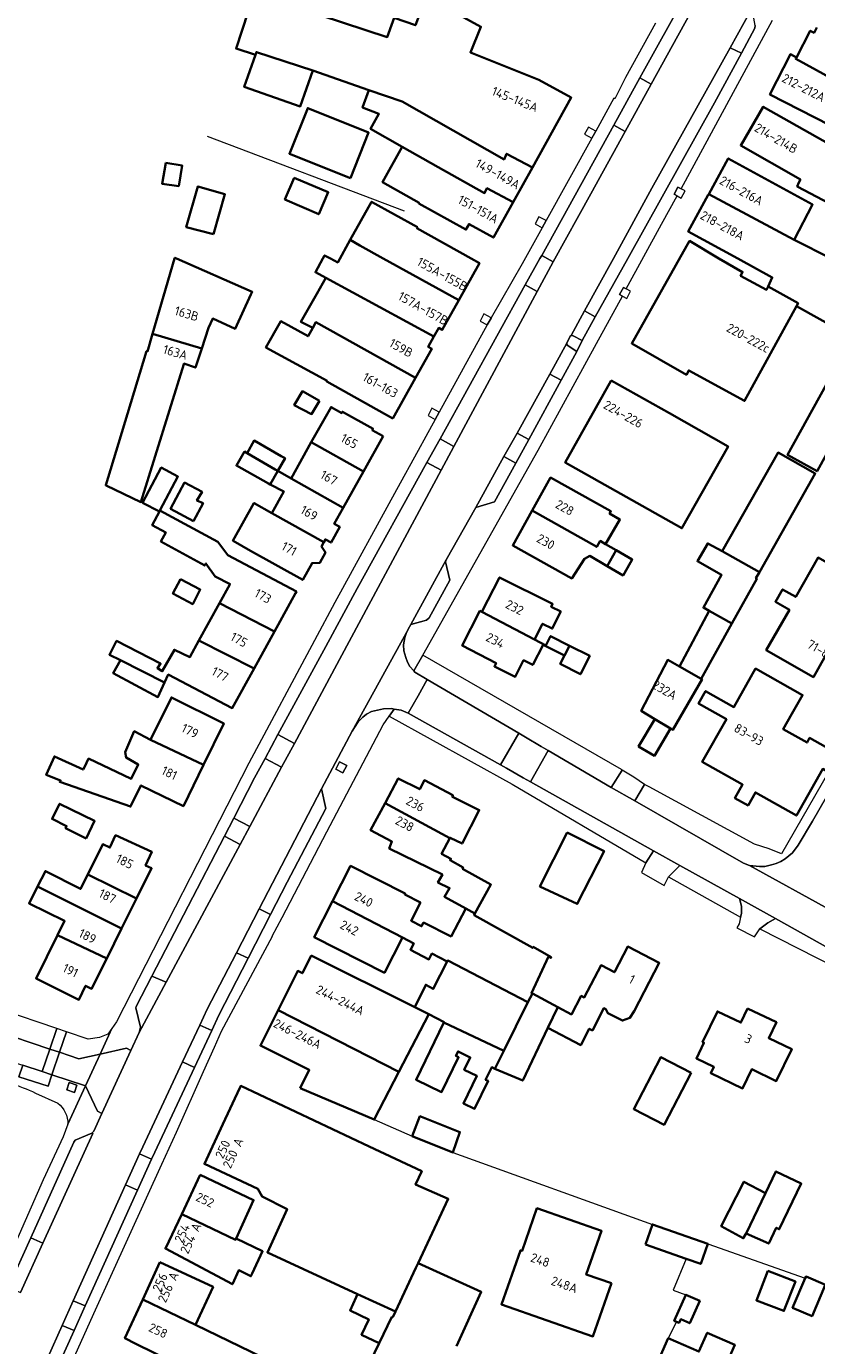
# Model space of a CAD drawing. Extents: x 152761 to 155748, y 459947 to 462743.
# Tile 114 of 256: x 154356 to 154472, y 461339 to 461534. Entities that reach past the tile are written whole.
import ezdxf
from ezdxf.enums import TextEntityAlignment as Align

# ---------------------------------------------------------------- set-up
doc = ezdxf.new("R2010")
doc.units = 0
doc.header["$LTSCALE"] = 0.75
for name, color, linetype, lineweight in [('B-RO-GR-BEPLANTING_CULTUUR_BODEMBEDEKKER-GV', 251, 'CONTINUOUS', 18), ('B-RO-GR-GROENVOORZIENING-GV', 251, 'CONTINUOUS', 18), ('B-RO-IE-TERREINAFSCHEIDING_KUNSTMATIG_HEKWERK-G', 251, 'IE-TERREINAFSCHEIDING-KUNSTMATIG', 18), ('B-RO-OG-BEBOUWING-GV', 6, 'CONTINUOUS', 35), ('B-RO-OG-BEBOUWING-T18', 1, 'CONTINUOUS', 18), ('B-RO-OG-TERREIN_CULTUURSCHEIDING-GV', 251, 'CONTINUOUS', 18), ('B-RO-VH-VERHARDING_ASFALT-GV', 251, 'CONTINUOUS', 18), ('B-RO-VH-VERHARDING_BETONSTRAATSTEEN-GV', 251, 'CONTINUOUS', 18), ('B-RO-VH-VERHARDING_HALFVERHARDING_GRIND-GV', 251, 'CONTINUOUS', 18), ('B-RO-VH-VERHARDING_STRAATBAKSTEEN-GV', 251, 'CONTINUOUS', 18), ('B-RO-VH-VERHARDING_TEGEL-GV', 251, 'CONTINUOUS', 18)]:
    doc.layers.add(name, color=color, linetype=linetype, lineweight=lineweight)
doc.styles.add('NLCS-ISO-M200-T18', font='NLCS-ISO.ttf', dxfattribs={"height": 0.36})
doc.linetypes.add('IE-TERREINAFSCHEIDING-KUNSTMATIG', pattern='A,4,[82,NLCS.SHX,S=0.75,R=90,X=0,Y=0],4,-2', length=10)

msp = doc.modelspace()

# ---------------------------------------------------------------- linework, layer by layer
at = {"layer": 'B-RO-GR-BEPLANTING_CULTUUR_BODEMBEDEKKER-GV', "flags": 128}
for points in [[(154414.792, 461437.785), (154428.352, 461429.816), (154429.306, 461429.255), (154431.65, 461427.878), (154432.672, 461427.277), (154441.994, 461421.804), (154443.612, 461424.385), (154443.503, 461424.448), (154414.144, 461441.384), (154412.825, 461439.027), (154412.971, 461438.855)], [(154474.077, 461424.085), (154467.132, 461412.001), (154465.316, 461412.755), (154463.18, 461413.403), (154447.575, 461421.883), (154446.898, 461422.251), (154445.464, 461419.815), (154461.536, 461410.599), (154462.401, 461410.262), (154463.92, 461410.134), (154464.676, 461410.145), (154465.651, 461410.356), (154466.357, 461410.576), (154467.035, 461410.868), (154467.706, 461411.261), (154468.762, 461412.123), (154469.592, 461413.272), (154471.717, 461416.817), (154476.787, 461425.657), (154476.669, 461425.739), (154475.48, 461426.569)], [(154452.125, 461410.278), (154450.455, 461408.574), (154461.109, 461402.622), (154461.241, 461403.172), (154461.216, 461404.269), (154460.925, 461405.377)], [(154480.7, 461392.377), (154480.786, 461393.113), (154480.495, 461394.76), (154476.552, 461396.674), (154466.238, 461402.418), (154465.116, 461401.804), (154463.962, 461400.928)]]:
    msp.add_lwpolyline(points, close=True, dxfattribs=at)
at = {"layer": 'B-RO-GR-GROENVOORZIENING-GV', "flags": 128}
for points in [[(154439.108, 461517.781), (154439.69, 461518.831), (154438.613, 461519.411), (154438.044, 461518.354)], [(154451.725, 461509.26), (154452.325, 461508.937), (154452.894, 461509.993), (154452.298, 461510.314), (154451.838, 461510.562), (154451.268, 461509.506)], [(154431.779, 461504.553), (154432.361, 461505.603), (154431.29, 461506.18), (154430.721, 461505.124)], [(154443.635, 461494.452), (154444.288, 461494.102), (154444.854, 461495.16), (154444.211, 461495.505), (154443.797, 461495.727), (154443.23, 461494.669)], [(154424.252, 461491.238), (154423.182, 461491.814), (154422.613, 461490.758), (154423.672, 461490.187), (154424.229, 461491.197)], [(154436.058, 461488.633), (154435.898, 461488.496), (154435.446, 461487.503), (154435.453, 461487.205), (154436.915, 461486.256), (154437.677, 461487.88), (154436.355, 461488.577)], [(154416.557, 461477.275), (154415.482, 461477.854), (154414.912, 461476.798), (154415.978, 461476.224)], [(154402.889, 461425.04), (154401.821, 461425.587), (154401.274, 461424.518), (154402.343, 461423.972)], [(154361.542, 461377.097), (154362.686, 461376.728), (154363.035, 461377.811), (154361.89, 461378.179)]]:
    msp.add_lwpolyline(points, close=True, dxfattribs=at)
at = {"layer": 'B-RO-IE-TERREINAFSCHEIDING_KUNSTMATIG_HEKWERK-G', "flags": 128}
for points in [[(154411.427, 461506.991), (154382.334, 461518.031)], [(154406.958, 461372.704), (154412.543, 461370.24), (154418.594, 461367.856), (154448.083, 461357.229)], [(154448.083, 461357.229), (154456.257, 461354.368)], [(154456.257, 461354.368), (154470.666, 461349.26)], [(154453.056, 461352.125), (154451.141, 461347.52), (154453.016, 461346.816)], [(154451.631, 461342.84), (154450.407, 461340.414)]]:
    msp.add_lwpolyline(points, dxfattribs=at)
at = {"layer": 'B-RO-OG-BEBOUWING-GV', "flags": 128}
for points in [[(154389.403, 461530.096), (154389.549, 461530.516), (154397.873, 461527.777), (154406.183, 461524.882), (154411.066, 461523.201), (154426.149, 461514.648), (154426.511, 461515.479), (154430.33, 461513.444), (154436.07, 461523.783), (154431.306, 461526.429), (154427.851, 461527.806), (154421.179, 461530.466), (154422.73, 461534.267), (154419.663, 461535.928), (154419.136, 461536.213), (154419.028, 461535.862), (154414.272, 461537.647), (154413.761, 461536.32), (154413.055, 461534.485), (154409.92, 461535.593), (154409.716, 461535.036), (154408.876, 461532.739), (154389.238, 461539.233), (154386.552, 461531.03)], [(154397.873, 461527.777), (154389.549, 461530.516), (154389.403, 461530.096), (154387.756, 461525.374), (154396.029, 461522.489)], [(154485.897, 461520.233), (154485.965, 461520.365), (154485.289, 461520.831), (154481.912, 461522.564), (154469.254, 461529.505), (154469.371, 461529.733), (154468.472, 461530.193), (154465.429, 461524.259), (154483.27, 461515.11)], [(154427.475, 461508.302), (154430.33, 461513.444), (154426.511, 461515.479), (154426.149, 461514.648), (154411.066, 461523.201), (154406.183, 461524.882), (154405.241, 461522.313), (154407.646, 461521.366), (154406.43, 461519.15), (154411.078, 461516.528), (154416.398, 461513.49), (154423.262, 461509.662), (154423.623, 461510.375)], [(154479.862, 461505.193), (154483.162, 461503.428), (154489.171, 461500.23), (154489.037, 461503.771), (154488.896, 461503.82), (154488.65, 461507.868), (154488.546, 461509.59), (154488.511, 461510.306), (154484.936, 461512.224), (154484.316, 461511.184), (154464.438, 461522.422), (154461.123, 461516.701), (154469.937, 461511.666), (154469.729, 461511.22), (154469.466, 461510.655)], [(154403.43, 461511.884), (154406.129, 461518.619), (154397.127, 461522.225), (154394.428, 461515.492)], [(154427.475, 461508.302), (154423.623, 461510.375), (154423.262, 461509.662), (154416.398, 461513.49), (154411.078, 461516.528), (154408.185, 461511.258), (154413.579, 461508.228), (154413.534, 461508.144), (154420.515, 461504.27), (154420.967, 461505.084), (154424.576, 461503.08)], [(154456.389, 461509.513), (154469.037, 461502.772), (154471.74, 461507.965), (154459.273, 461514.801)], [(154376.168, 461514.153), (154375.614, 461511.059), (154378.06, 461510.693), (154378.574, 461513.747)], [(154383.188, 461503.614), (154384.892, 461509.506), (154380.905, 461510.655), (154379.188, 461504.642)], [(154395.119, 461511.92), (154393.767, 461508.731), (154398.766, 461506.541), (154400.172, 461509.784)], [(154465.166, 461495.884), (154469.603, 461493.393), (154469.357, 461492.943), (154475.82, 461489.366), (154478.326, 461494.224), (154478.251, 461494.264), (154479.831, 461497.213), (154476.486, 461499), (154474.511, 461500), (154469.037, 461502.772), (154456.389, 461509.513), (154456.323, 461509.393), (154453.372, 461503.984), (154460.675, 461500), (154465.792, 461497.21)], [(154419.456, 461493.834), (154422.513, 461499.314), (154421.284, 461500), (154413.267, 461504.474), (154413.346, 461504.615), (154406.572, 461508.39), (154403.423, 461502.744), (154404.815, 461501.908), (154408.283, 461500)], [(154415.784, 461488.463), (154416.493, 461489.734), (154417.008, 461489.446), (154419.456, 461493.834), (154408.283, 461500), (154404.815, 461501.908), (154403.423, 461502.744), (154401.574, 461499.43), (154400.492, 461500), (154399.634, 461500.452), (154399.387, 461500), (154398.275, 461497.962), (154399.808, 461497.13)], [(154469.357, 461492.943), (154469.603, 461493.393), (154465.166, 461495.884), (154464.922, 461495.367), (154461.094, 461497.459), (154461.391, 461498.003), (154457.896, 461500), (154453.557, 461502.61), (154445.006, 461487.444), (154453.094, 461482.823), (154453.439, 461483.454), (154461.702, 461478.938)], [(154381.477, 461486.7), (154382.486, 461489.741), (154383.108, 461491.119), (154386.386, 461489.585), (154388.739, 461494.66), (154388.924, 461495.059), (154377.729, 461500), (154377.496, 461500.103), (154377.464, 461500), (154374.206, 461488.857)], [(154397.873, 461489.742), (154398.345, 461490.588), (154413.064, 461482.377), (154415.449, 461486.652), (154414.934, 461486.94), (154415.784, 461488.463), (154399.808, 461497.13), (154398.482, 461494.794), (154396.118, 461490.629)], [(154409.702, 461476.351), (154413.064, 461482.377), (154398.345, 461490.588), (154397.873, 461489.742), (154397.185, 461488.5), (154393.145, 461490.721), (154390.944, 461486.856), (154399.986, 461481.898), (154399.932, 461481.801)], [(154369.165, 461472.636), (154367.293, 461466.474), (154367.333, 461466.455), (154372.482, 461463.986), (154378.803, 461484.361), (154378.837, 461484.471), (154380.539, 461483.877), (154381.477, 461486.7), (154374.206, 461488.857), (154373.447, 461486.26), (154373.318, 461486.305)], [(154477.618, 461488.371), (154468.043, 461470.961), (154472.416, 461468.556), (154481.99, 461485.966)], [(154441.984, 461481.974), (154435.165, 461469.862), (154452.441, 461460.123), (154459.264, 461472.231), (154450.605, 461477.113)], [(154398.892, 461478.939), (154396.371, 461480.372), (154395.131, 461478.33), (154397.705, 461476.993)], [(154408.279, 461473.735), (154406.674, 461474.633), (154406.781, 461474.824), (154402.269, 461477.349), (154402.162, 461477.158), (154400.576, 461478.045), (154397.656, 461472.828), (154405.366, 461468.528)], [(154388.188, 461471.232), (154392.301, 461468.827), (154392.719, 461468.59), (154393.792, 461470.475), (154393.219, 461470.801), (154389.203, 461473.088)], [(154397.656, 461472.828), (154394.668, 461467.488), (154402.352, 461463.142), (154405.366, 461468.528)], [(154391.595, 461466.616), (154392.719, 461468.59), (154392.301, 461468.827), (154388.188, 461471.232), (154387.789, 461471.45), (154386.593, 461469.379), (154391.337, 461466.753)], [(154458.399, 461456.73), (154463.886, 461453.624), (154472.139, 461468.204), (154466.653, 461471.311)], [(154375.297, 461462.737), (154377.946, 461467.763), (154375.487, 461469.088), (154372.702, 461463.899), (154375.216, 461462.602)], [(154402.352, 461463.142), (154394.668, 461467.488), (154392.719, 461468.59), (154391.595, 461466.616), (154393.59, 461465.561), (154391.807, 461462.375), (154399.519, 461458.079), (154399.741, 461458.475), (154400.574, 461458.008), (154401.875, 461460.333), (154401.041, 461460.8)], [(154380.268, 461461.184), (154381.674, 461463.819), (154380.755, 461464.251), (154381.512, 461465.494), (154378.945, 461466.873), (154376.863, 461463.009)], [(154441.153, 461457.792), (154443.268, 461461.43), (154441.75, 461462.313), (154441.937, 461462.647), (154433.021, 461467.621), (154430.291, 461462.728), (154439.85, 461457.355), (154440.369, 461458.248)], [(154399.519, 461458.079), (154391.807, 461462.375), (154389.219, 461463.823), (154389.187, 461463.842), (154386.07, 461458.273), (154386.102, 461458.254), (154388.69, 461456.806), (154396.394, 461452.494), (154397.785, 461454.98), (154398.923, 461455.034), (154399.76, 461456.53), (154399.166, 461457.449)], [(154384.108, 461449.067), (154392.214, 461444.871), (154395.33, 461450.544), (154395.466, 461450.791), (154385.35, 461456.167), (154383.837, 461458.141), (154375.297, 461462.737), (154375.216, 461462.602), (154374.134, 461460.602), (154376.161, 461459.52), (154375.431, 461458.169), (154381.917, 461454.6), (154382.079, 461454.925), (154383.457, 461452.978), (154385.653, 461451.88), (154385.621, 461451.821)], [(154442.729, 461456.875), (154441.153, 461457.792), (154440.369, 461458.248), (154439.85, 461457.355), (154430.291, 461462.728), (154427.422, 461457.586), (154436.162, 461452.71), (154438.034, 461455.623), (154438.817, 461456.023), (154441.369, 461454.538)], [(154441.369, 461454.538), (154443.733, 461453.163), (154444.383, 461454.28), (154445.093, 461455.501), (154442.729, 461456.875)], [(154463.886, 461453.624), (154458.399, 461456.73), (154456.25, 461457.895), (154454.709, 461455.247), (154458.304, 461453.219), (154455.6, 461448.409), (154456.465, 461447.922), (154459.828, 461446.055), (154463.496, 461452.66), (154463.378, 461452.727)], [(154481.925, 461437.919), (154481.986, 461438.024), (154483.356, 461440.42), (154482.535, 461440.889), (154486.543, 461447.899), (154480.464, 461451.375), (154482.837, 461455.526), (154481.024, 461456.562), (154478.602, 461452.326), (154472.559, 461455.781), (154469.246, 461449.986), (154467.31, 461451.093), (154466.257, 461449.251), (154468.318, 461448.073), (154464.903, 461442.099), (154471.876, 461438.113), (154473.525, 461440.996), (154474.682, 461443.02), (154477.924, 461441.166), (154477.51, 461440.443)], [(154378.311, 461452.589), (154377.201, 461450.465), (154380.145, 461448.927), (154381.255, 461451.05)], [(154422.874, 461447.759), (154430.662, 461443.656), (154431.845, 461446.007), (154433.258, 461445.295), (154434.526, 461447.813), (154433.113, 461448.524), (154433.322, 461448.94), (154425.486, 461452.868)], [(154392.214, 461444.871), (154384.108, 461449.067), (154381.063, 461443.523), (154389.202, 461439.388)], [(154435.825, 461442.767), (154433.022, 461444.187), (154432.32, 461442.816), (154430.662, 461443.656), (154422.874, 461447.759), (154422.591, 461447.908), (154419.961, 461442.774), (154424.969, 461440.194), (154424.727, 461439.71), (154427.81, 461438.166), (154429.041, 461440.601), (154430.387, 461439.918), (154431.917, 461442.908), (154435.084, 461441.304)], [(154456.465, 461447.922), (154452.085, 461439.686), (154455.294, 461437.888), (154459.828, 461446.055)], [(154381.063, 461443.523), (154379.715, 461441.069), (154377.436, 461442.155), (154375.627, 461438.986), (154374.908, 461439.465), (154375.38, 461440.125), (154368.887, 461443.462), (154367.823, 461441.433), (154369.455, 461440.619), (154375.978, 461437.322), (154376.518, 461438.496), (154385.987, 461433.534), (154389.202, 461439.388)], [(154435.084, 461441.304), (154434.451, 461440.066), (154437.44, 461438.553), (154438.82, 461441.25), (154435.825, 461442.767)], [(154369.455, 461440.619), (154368.395, 461438.703), (154374.992, 461435.175), (154375.978, 461437.322)], [(154455.294, 461437.888), (154452.085, 461439.686), (154450.328, 461440.67), (154446.427, 461433.112), (154448.42, 461431.924), (154450.757, 461430.531), (154451.097, 461430.328), (154455.406, 461437.825)], [(154475.566, 461426.721), (154471.307, 461429.126), (154470.916, 461428.435), (154467.405, 461430.418), (154468.694, 461432.701), (154470.251, 461435.458), (154463.319, 461439.372), (154460.115, 461433.697), (154455.934, 461436.058), (154454.886, 461434.202), (154458.998, 461431.88), (154455.446, 461425.589), (154461.388, 461422.234), (154460.263, 461420.24), (154462.199, 461419.147), (154463.29, 461421.079), (154469.345, 461417.66), (154473.239, 461424.558), (154474.077, 461424.085), (154475.48, 461426.569), (154475.561, 461426.713)], [(154373.903, 461428.861), (154381.723, 461425.132), (154384.718, 461431.268), (154376.985, 461435.11)], [(154448.42, 461431.924), (154446.017, 461427.879), (154448.357, 461426.491), (154450.757, 461430.531)], [(154381.723, 461425.132), (154373.903, 461428.861), (154371.499, 461430.112), (154370.148, 461427.02), (154370.289, 461426.228), (154372.098, 461425.202), (154371.06, 461423.098), (154364.735, 461426.073), (154364.13, 461424.822), (154363.932, 461424.443), (154359.689, 461426.39), (154358.499, 461423.661), (154360.608, 461422.861), (154360.498, 461422.632), (154370.959, 461418.989), (154372.482, 461422.111), (154378.755, 461419.05)], [(154408.56, 461419.482), (154418.137, 461414.332), (154418.162, 461414.379), (154419.942, 461413.52), (154422.483, 461418.465), (154418.511, 461420.412), (154418.592, 461420.655), (154414.376, 461422.872), (154413.694, 461421.553), (154410.519, 461423.144)], [(154364.375, 461414.285), (154365.639, 461416.856), (154360.45, 461419.407), (154359.343, 461417.156), (154361.504, 461416.094), (154361.347, 461415.774)], [(154418.137, 461414.332), (154408.56, 461419.482), (154406.427, 461415.494), (154409.575, 461413.82), (154409.17, 461412.801), (154417.031, 461408.953), (154416.372, 461407.751), (154418.101, 461406.94), (154417.344, 461405.643), (154420.479, 461403.912), (154421.844, 461403.16), (154424.21, 461407.452), (154420.021, 461409.804), (154420.102, 461409.994), (154418.173, 461411.046), (154418.288, 461411.274), (154416.903, 461411.998)], [(154435.468, 461415.167), (154431.436, 461407.181), (154436.975, 461404.606), (154440.918, 461412.415)], [(154364.641, 461408.964), (154371.83, 461405.382), (154374.059, 461409.857), (154373.182, 461410.294), (154374.084, 461412.312), (154368.74, 461414.751), (154367.905, 461412.923), (154366.87, 461413.438)], [(154371.83, 461405.382), (154364.641, 461408.964), (154363.57, 461406.813), (154358.38, 461409.459), (154357.202, 461407.149), (154369.628, 461400.96)], [(154417.762, 461396.091), (154417.824, 461396.211), (154429.68, 461390.077), (154430.346, 461391.33), (154430.194, 461391.411), (154432.723, 461396.819), (154433.067, 461396.607), (154433.12, 461396.711), (154430.459, 461398.234), (154430.386, 461398.091), (154421.722, 461402.939), (154421.844, 461403.16), (154420.479, 461403.912), (154418.316, 461399.778), (154414.263, 461401.832), (154413.965, 461401.292), (154412.411, 461402.097), (154413.797, 461404.79), (154411.471, 461405.987), (154411.538, 461406.119), (154403.459, 461410.221), (154400.802, 461404.988), (154411.135, 461399.616), (154412.811, 461398.757), (154412.297, 461397.811), (154415.054, 461396.378), (154415.486, 461397.243)], [(154360.16, 461399.966), (154367.426, 461396.54), (154369.628, 461400.96), (154357.202, 461407.149), (154355.942, 461404.678), (154361.21, 461402.073)], [(154411.135, 461399.616), (154400.802, 461404.988), (154398.102, 461399.672), (154408.458, 461394.413)], [(154367.426, 461396.54), (154360.16, 461399.966), (154356.982, 461393.584), (154363.325, 461390.426), (154364.297, 461392.487), (154365.196, 461392.063)], [(154434.098, 461389.335), (154432.629, 461386.257), (154437.492, 461383.737), (154438.738, 461386.142), (154439.209, 461385.895), (154440.916, 461389.199), (154441.19, 461389.055), (154441.466, 461388.436), (154443.627, 461387.342), (154444.743, 461387.742), (154445.375, 461388.74), (154449.082, 461395.865), (154444.419, 461398.293), (154442.448, 461394.504), (154440.479, 461395.529), (154437.999, 461390.763), (154437.562, 461391.003), (154436.113, 461388.264)], [(154397.66, 461396.97), (154396.344, 461394.341), (154395.657, 461394.685), (154392.759, 461388.9), (154410.603, 461379.755), (154415.01, 461388.281), (154412.943, 461389.316)], [(154429.68, 461390.077), (154417.824, 461396.211), (154417.762, 461396.091), (154415.675, 461392.026), (154414.567, 461392.648), (154412.943, 461389.316), (154415.01, 461388.281), (154417.289, 461387.139), (154417.261, 461387.08), (154426.11, 461382.894)], [(154432.629, 461386.257), (154434.098, 461389.335), (154430.346, 461391.33), (154429.68, 461390.077), (154426.11, 461382.894), (154424.792, 461380.24), (154428.913, 461378.472)], [(154396.015, 461377.382), (154406.958, 461372.704), (154410.603, 461379.755), (154392.759, 461388.9), (154390.132, 461383.655), (154397.348, 461380.044)], [(154462.141, 461389.134), (154461.14, 461387.05), (154457.673, 461388.715), (154455.486, 461384.164), (154455.676, 461384.074), (154454.573, 461381.746), (154457.133, 461380.516), (154456.687, 461379.585), (154461.395, 461377.323), (154462.75, 461380.144), (154466.38, 461378.401), (154468.657, 461383.14), (154465.268, 461384.769), (154466.385, 461387.095)], [(154426.11, 461382.894), (154417.261, 461387.08), (154413.15, 461378.606), (154416.924, 461376.775), (154419.425, 461381.931), (154419.034, 461382.121), (154419.354, 461382.78), (154421.143, 461381.913), (154420.259, 461380.091), (154422.12, 461379.188), (154420.145, 461375.116), (154421.798, 461374.314), (154423.79, 461378.422), (154423.425, 461378.6), (154424.319, 461380.443), (154424.792, 461380.24)], [(154453.812, 461379.626), (154449.338, 461381.965), (154445.309, 461374.258), (154449.783, 461371.919)], [(154387.101, 461377.42), (154384.609, 461372.057), (154381.87, 461366.162), (154389.779, 461362.487), (154390.384, 461361.336), (154394.08, 461359.49), (154391.172, 461353.091), (154404.496, 461346.927), (154410.095, 461344.356), (154413.131, 461350.82), (154413.447, 461351.492), (154416.232, 461357.421), (154417.904, 461360.978), (154413.066, 461363.114), (154413.982, 461365.076), (154406.217, 461368.736), (154387.225, 461377.688)], [(154412.543, 461370.24), (154418.594, 461367.856), (154419.622, 461370.878), (154413.712, 461373.207)], [(154381.227, 461364.524), (154378.507, 461358.747), (154386.477, 461354.956), (154386.551, 461355.119), (154389.129, 461360.804)], [(154464.779, 461361.824), (154461.938, 461355.892), (154465.258, 461354.375), (154466.375, 461356.715), (154466.822, 461356.499), (154470.071, 461363.242), (154466.331, 461365.045)], [(154461.938, 461355.892), (154464.779, 461361.824), (154461.597, 461363.526), (154458.24, 461356.937), (154461.497, 461355.181)], [(154378.507, 461358.747), (154376.106, 461353.647), (154386.009, 461348.362), (154386.929, 461350.443), (154388.739, 461349.551), (154388.929, 461349.957), (154390.47, 461353.254), (154386.551, 461355.119), (154386.477, 461354.956)], [(154442.024, 461348.512), (154438.304, 461349.813), (154440.559, 461356.258), (154431.009, 461359.598), (154428.804, 461353.292), (154428.554, 461353.379), (154425.76, 461345.389), (154439.278, 461340.661)], [(154447.034, 461354.232), (154453.056, 461352.125), (154455.208, 461351.372), (154456.257, 461354.368), (154448.083, 461357.229)], [(154375.298, 461351.618), (154372.763, 461346.134), (154380.55, 461342.36), (154383.153, 461347.99)], [(154465.145, 461350.362), (154463.447, 461345.994), (154467.497, 461344.42), (154469.195, 461348.788)], [(154473.607, 461348.217), (154473.63, 461348.271), (154470.769, 461349.5), (154470.666, 461349.26), (154468.795, 461344.906), (154471.657, 461343.677)], [(154404.496, 461346.927), (154404.283, 461346.459), (154403.387, 461344.495), (154406.144, 461343.17), (154405.089, 461340.9), (154407.712, 461339.666), (154409.567, 461343.544), (154409.686, 461343.486), (154410.095, 461344.356)], [(154451.631, 461342.84), (154452.01, 461342.67), (154452.248, 461343.2), (154453.593, 461342.597), (154455.077, 461345.906), (154453.016, 461346.816), (154451.299, 461342.989)], [(154380.55, 461342.36), (154372.763, 461346.134), (154370.106, 461340.387), (154371.754, 461339.576), (154387.774, 461331.692), (154386.681, 461329.619), (154404.832, 461321.068), (154408.405, 461328.848), (154403.61, 461331.174)], [(154454.684, 461326.74), (154460.237, 461339.42), (154456.171, 461341.201), (154454.954, 461338.423), (154450.407, 461340.414), (154446.067, 461330.502), (154447.148, 461330.028), (154446.847, 461329.34), (154453.379, 461326.479), (154453.685, 461327.178)]]:
    msp.add_lwpolyline(points, close=True, dxfattribs=at)
for points in [[(154472.365, 461534.146), (154471.963, 461533.362), (154471.384, 461533.658), (154469.371, 461529.733), (154469.254, 461529.505), (154481.912, 461522.564)], [(154419.137, 461339.216), (154422.766, 461347.247), (154413.447, 461351.492), (154413.131, 461350.82), (154410.095, 461344.356), (154409.686, 461343.486), (154409.567, 461343.544), (154407.712, 461339.666), (154403.61, 461331.174)]]:
    msp.add_lwpolyline(points, dxfattribs=at)
at = {"layer": 'B-RO-OG-TERREIN_CULTUURSCHEIDING-GV', "flags": 128}
msp.add_lwpolyline([(154425.641, 461425.129), (154411.993, 461432.801), (154410.96, 461433.255), (154409.925, 461433.397), (154409.181, 461432.341), (154427.329, 461422.31), (154447.084, 461410.685), (154448.212, 461412.457), (154430.037, 461422.658), (154428.973, 461423.256), (154426.487, 461424.654)], close=True, dxfattribs=at)
at = {"layer": 'B-RO-VH-VERHARDING_ASFALT-GV', "flags": 128}
for points in [[(154413.438, 461435.375), (154411.993, 461432.801), (154425.641, 461425.129), (154428.352, 461429.816), (154414.792, 461437.785)], [(154441.994, 461421.804), (154432.672, 461427.277), (154430.037, 461422.658), (154448.212, 461412.457), (154452.125, 461410.278), (154460.925, 461405.377), (154466.238, 461402.418), (154476.552, 461396.674), (154480.495, 461394.76), (154485.196, 461392.464), (154492.679, 461388.792), (154498.927, 461386.176), (154500.924, 461390.958), (154483.18, 461398.995), (154474.572, 461403.551), (154462.401, 461410.262), (154461.536, 461410.599), (154445.464, 461419.815)]]:
    msp.add_lwpolyline(points, close=True, dxfattribs=at)
at = {"layer": 'B-RO-VH-VERHARDING_BETONSTRAATSTEEN-GV', "flags": 128}
for points in [[(154456.003, 461540.526), (154447.892, 461525.793), (154444.034, 461518.784), (154438.967, 461509.575), (154433.407, 461499.522), (154431.043, 461495.117), (154418.741, 461472.211), (154416.847, 461468.686), (154402.185, 461441.38), (154395.167, 461428.309), (154393.278, 461424.793), (154388.567, 461416.015), (154387.149, 461413.38), (154376.22, 461393.024), (154372.218, 461385.565), (154370.981, 461382.917), (154366.706, 461373.631), (154365.505, 461370.985), (154365.239, 461370.7), (154365.354, 461370.65), (154358.007, 461354.433), (154354.7, 461347.144)], [(154354.494, 461328.102), (154360.838, 461342.295), (154362.487, 461345.94), (154370.22, 461363.077), (154372.278, 461367.637), (154372.763, 461368.704), (154378.625, 461381.228), (154381.172, 461386.664), (154382.278, 461389.024), (154386.607, 461397.375), (154389.98, 461403.882), (154399.154, 461421.584), (154403.68, 461430.133), (154411.957, 461445.172), (154411.981, 461445.213), (154412.391, 461445.915), (154417.582, 461455.454), (154421.972, 461463.211), (154426.132, 461470.709), (154428.065, 461474.197), (154432.901, 461482.917), (154435.446, 461487.503), (154435.898, 461488.496), (154436.058, 461488.633), (154438.043, 461492.242), (154442.305, 461500.002), (154447.967, 461510.375), (154459.549, 461531.162), (154462.674, 461536.766)], [(154476.787, 461425.657), (154471.717, 461416.817), (154469.592, 461413.272), (154468.762, 461412.123), (154467.706, 461411.261), (154467.035, 461410.868), (154466.357, 461410.576), (154465.651, 461410.356), (154464.676, 461410.145), (154463.92, 461410.134), (154462.401, 461410.262), (154474.572, 461403.551)], [(154361.686, 461372.022), (154364.292, 461377.715), (154359.332, 461379.34), (154358.772, 461377.632), (154354.458, 461379.046), (154355.017, 461380.754)], [(154356.889, 461376.64), (154360.206, 461375.155)]]:
    msp.add_lwpolyline(points, dxfattribs=at)
for points in [[(154447.892, 461525.793), (154456.003, 461540.526), (154453.529, 461539.637), (154453.286, 461539.501), (154446.22, 461526.717)], [(154459.549, 461531.162), (154461.227, 461530.357), (154463.206, 461534.026), (154463.274, 461534.437), (154462.796, 461536.912), (154462.674, 461536.766)], [(154438.043, 461492.242), (154439.629, 461491.371), (154444.453, 461500), (154457.267, 461523.016), (154461.227, 461530.357), (154459.549, 461531.162), (154447.967, 461510.375), (154442.305, 461500.002)], [(154442.35, 461519.716), (154444.034, 461518.784), (154447.892, 461525.793), (154446.22, 461526.717)], [(154444.034, 461518.784), (154442.35, 461519.716), (154431.709, 461500.464), (154433.407, 461499.522), (154438.967, 461509.575)], [(154429.286, 461496.087), (154431.043, 461495.117), (154433.407, 461499.522), (154431.709, 461500.464), (154431.453, 461500)], [(154431.043, 461495.117), (154429.286, 461496.087), (154416.694, 461473.348), (154418.741, 461472.211)], [(154439.629, 461491.371), (154438.043, 461492.242), (154436.058, 461488.633), (154436.355, 461488.577), (154437.677, 461487.88)], [(154435.446, 461487.503), (154432.901, 461482.917), (154434.581, 461481.997), (154436.915, 461486.256), (154435.453, 461487.205)], [(154428.065, 461474.197), (154429.785, 461473.251), (154434.581, 461481.997), (154432.901, 461482.917)], [(154429.785, 461473.251), (154428.065, 461474.197), (154426.132, 461470.709), (154427.869, 461469.753)], [(154418.741, 461472.211), (154416.694, 461473.348), (154414.757, 461469.85), (154416.847, 461468.686)], [(154416.847, 461468.686), (154414.757, 461469.85), (154404.44, 461451.22), (154399.796, 461442.652), (154392.73, 461429.616), (154395.167, 461428.309), (154402.185, 461441.38)], [(154426.132, 461470.709), (154421.972, 461463.211), (154424.735, 461464.037), (154427.869, 461469.753)], [(154417.582, 461455.454), (154412.391, 461445.915), (154414.683, 461446.537), (154415.063, 461446.877), (154418.117, 461452.445), (154417.487, 461455.153)], [(154411.993, 461432.801), (154413.438, 461435.375), (154414.792, 461437.785), (154412.971, 461438.855), (154412.825, 461439.027), (154412.242, 461439.674), (154411.881, 461440.317), (154411.607, 461441.015), (154411.347, 461442.002), (154411.288, 461442.903), (154411.492, 461443.96), (154411.746, 461444.726), (154411.957, 461445.172), (154403.68, 461430.133), (154404.602, 461431.498), (154405.265, 461432.18), (154405.821, 461432.64), (154406.578, 461433.015), (154408.306, 461433.432), (154409.5, 461433.456), (154409.925, 461433.397), (154410.96, 461433.255)], [(154392.73, 461429.616), (154390.831, 461426.112), (154393.278, 461424.793), (154395.167, 461428.309)], [(154386.194, 461417.288), (154388.567, 461416.015), (154393.278, 461424.793), (154390.831, 461426.112), (154389.282, 461423.254)], [(154443.612, 461424.385), (154441.994, 461421.804), (154445.464, 461419.815), (154446.898, 461422.251), (154445.323, 461423.349)], [(154399.154, 461421.584), (154389.98, 461403.882), (154391.643, 461403.02), (154394.089, 461407.785), (154399.798, 461418.709)], [(154388.567, 461416.015), (154386.194, 461417.288), (154384.819, 461414.631), (154387.149, 461413.38)], [(154384.819, 461414.631), (154374.105, 461393.934), (154376.22, 461393.024), (154387.149, 461413.38)], [(154386.607, 461397.375), (154388.346, 461396.597), (154391.643, 461403.02), (154389.98, 461403.882)], [(154382.941, 461385.867), (154384.018, 461388.166), (154388.346, 461396.597), (154386.607, 461397.375), (154382.278, 461389.024), (154381.172, 461386.664)], [(154374.105, 461393.934), (154371.773, 461389.428), (154371.725, 461389.217), (154372.444, 461386.384), (154372.218, 461385.565), (154376.22, 461393.024)], [(154347.646, 461390.396), (154345.05, 461391.28), (154342.566, 461392.123), (154341.616, 461389.232), (154346.28, 461387.398), (154346.864, 461389.147), (154351.445, 461387.617), (154350.861, 461385.868), (154359.025, 461383.142), (154360.067, 461386.166), (154351.917, 461388.941)], [(154354.545, 461380.926), (154355.017, 461380.754), (154357.912, 461379.805), (154359.025, 461383.142), (154350.861, 461385.868), (154349.739, 461382.516), (154352.839, 461381.455), (154353.384, 461381.311)], [(154366.438, 461382.404), (154368.173, 461386.194), (154367.58, 461385.361), (154366.371, 461384.843), (154364.71, 461384.585), (154361.482, 461385.684), (154360.47, 461382.659), (154363.285, 461381.719)], [(154382.941, 461385.867), (154381.172, 461386.664), (154378.625, 461381.228), (154380.396, 461380.434)], [(154366.438, 461382.404), (154363.285, 461381.719), (154360.47, 461382.659), (154359.332, 461379.34), (154364.292, 461377.715)], [(154372.278, 461367.637), (154374.046, 461366.842), (154374.522, 461367.895), (154380.396, 461380.434), (154378.625, 461381.228), (154372.763, 461368.704)], [(154361.542, 461377.097), (154361.89, 461378.179), (154363.035, 461377.811), (154362.686, 461376.728)], [(154365.354, 461370.65), (154365.239, 461370.7), (154362.77, 461369.68), (154362.55, 461369.387), (154356.2, 461355.219), (154358.007, 461354.433)], [(154374.046, 461366.842), (154372.278, 461367.637), (154370.22, 461363.077), (154371.985, 461362.284)], [(154362.487, 461345.94), (154364.25, 461345.173), (154371.985, 461362.284), (154370.22, 461363.077)], [(154356.2, 461355.219), (154352.928, 461347.918), (154354.7, 461347.144), (154358.007, 461354.433)], [(154360.838, 461342.295), (154362.602, 461341.528), (154364.25, 461345.173), (154362.487, 461345.94)], [(154354.494, 461328.102), (154354.365, 461327.982), (154357.158, 461329.486), (154362.602, 461341.528), (154360.838, 461342.295)]]:
    msp.add_lwpolyline(points, close=True, dxfattribs=at)
at = {"layer": 'B-RO-VH-VERHARDING_BETONSTRAATSTEEN-GV'}
for points in [[(154353.211, 461378.104, -0.0303971), (154356.889, 461376.64)], [(154360.206, 461375.155, -0.2291516), (154361.686, 461372.022)]]:
    msp.add_lwpolyline(points, format="xyb", dxfattribs=at)
at = {"layer": 'B-RO-VH-VERHARDING_HALFVERHARDING_GRIND-GV', "flags": 128}
msp.add_lwpolyline([(154447.084, 461410.685), (154446.434, 461409.261), (154449.816, 461407.296), (154450.455, 461408.574), (154452.125, 461410.278), (154448.212, 461412.457)], close=True, dxfattribs=at)
at = {"layer": 'B-RO-VH-VERHARDING_STRAATBAKSTEEN-GV', "flags": 128}
for points in [[(154432.672, 461427.277), (154431.65, 461427.878), (154429.306, 461429.255), (154428.352, 461429.816), (154425.641, 461425.129), (154426.487, 461424.654), (154428.973, 461423.256), (154430.037, 461422.658)], [(154461.109, 461402.622), (154460.879, 461401.666), (154460.54, 461401.065), (154463.157, 461399.751), (154463.962, 461400.928), (154465.116, 461401.804), (154466.238, 461402.418), (154460.925, 461405.377), (154461.216, 461404.269), (154461.241, 461403.172)]]:
    msp.add_lwpolyline(points, close=True, dxfattribs=at)
at = {"layer": 'B-RO-VH-VERHARDING_TEGEL-GV', "flags": 128}
for points in [[(154448.541, 461534.805), (154444.093, 461526.771), (154442.519, 461523.598), (154442.377, 461523.68), (154439.69, 461518.831), (154439.108, 461517.781), (154432.361, 461505.603), (154431.779, 461504.553), (154428.829, 461499.229), (154424.252, 461491.238), (154424.229, 461491.197), (154423.672, 461490.187), (154416.557, 461477.275), (154415.978, 461476.224), (154414.572, 461473.672), (154413.438, 461471.615), (154410.252, 461465.802), (154401.155, 461449.134), (154398.15, 461443.53), (154388.428, 461425.399), (154368.852, 461387.148), (154368.173, 461386.194), (154366.438, 461382.404), (154370.332, 461383.25), (154370.981, 461382.917), (154372.218, 461385.565), (154372.444, 461386.384), (154371.725, 461389.217), (154371.773, 461389.428), (154374.105, 461393.934), (154384.819, 461414.631), (154386.194, 461417.288), (154389.282, 461423.254), (154390.831, 461426.112), (154392.73, 461429.616), (154399.796, 461442.652), (154404.44, 461451.22), (154414.757, 461469.85), (154416.694, 461473.348), (154429.286, 461496.087), (154431.453, 461500), (154431.709, 461500.464), (154442.35, 461519.716), (154446.22, 461526.717), (154453.286, 461539.501)], [(154463.274, 461534.437), (154463.206, 461534.026), (154461.227, 461530.357), (154457.267, 461523.016), (154444.453, 461500), (154439.629, 461491.371), (154437.677, 461487.88), (154436.915, 461486.256), (154434.581, 461481.997), (154429.785, 461473.251), (154427.869, 461469.753), (154424.735, 461464.037), (154421.972, 461463.211), (154417.582, 461455.454), (154417.487, 461455.153), (154418.117, 461452.445), (154415.063, 461446.877), (154414.683, 461446.537), (154412.391, 461445.915), (154411.981, 461445.213), (154411.957, 461445.172), (154411.746, 461444.726), (154411.492, 461443.96), (154411.288, 461442.903), (154411.347, 461442.002), (154411.607, 461441.015), (154411.881, 461440.317), (154412.242, 461439.674), (154412.825, 461439.027), (154414.144, 461441.384), (154431.174, 461471.659), (154439.794, 461487.435), (154443.635, 461494.452), (154443.23, 461494.669), (154443.797, 461495.727), (154444.211, 461495.505), (154449.438, 461505.055), (154451.725, 461509.26), (154451.268, 461509.506), (154451.838, 461510.562), (154452.298, 461510.314), (154465.838, 461535.213)], [(154351.964, 461313.957), (154365.794, 461344.58), (154375.581, 461366.138), (154377.732, 461370.877), (154381.74, 461379.83), (154383.343, 461383.411), (154384.407, 461385.788), (154391.906, 461399.823), (154391.901, 461399.826), (154393.376, 461402.575), (154399.954, 461415.256), (154408.272, 461431.05), (154409.181, 461432.341), (154409.925, 461433.397), (154409.5, 461433.456), (154408.306, 461433.432), (154406.578, 461433.015), (154405.821, 461432.64), (154405.265, 461432.18), (154404.602, 461431.498), (154403.68, 461430.133), (154399.154, 461421.584), (154399.798, 461418.709), (154394.089, 461407.785), (154391.643, 461403.02), (154388.346, 461396.597), (154384.018, 461388.166), (154382.941, 461385.867), (154380.396, 461380.434), (154374.522, 461367.895), (154374.046, 461366.842), (154371.985, 461362.284), (154364.25, 461345.173), (154362.602, 461341.528), (154357.158, 461329.486)]]:
    msp.add_lwpolyline(points, dxfattribs=at)
for points in [[(154402.889, 461425.04), (154402.343, 461423.972), (154401.274, 461424.518), (154401.821, 461425.587)], [(154359.025, 461383.142), (154360.47, 461382.659), (154361.482, 461385.684), (154360.067, 461386.166)], [(154360.47, 461382.659), (154359.025, 461383.142), (154357.912, 461379.805), (154359.332, 461379.34)], [(154370.981, 461382.917), (154370.332, 461383.25), (154366.438, 461382.404), (154364.292, 461377.715), (154366.053, 461373.954), (154366.706, 461373.631)], [(154354.458, 461379.046), (154358.772, 461377.632), (154359.332, 461379.34), (154357.912, 461379.805), (154355.017, 461380.754)], [(154340.063, 461318.15), (154341.239, 461319.801), (154343.393, 461323.173), (154347.421, 461331.038), (154346.627, 461333.858), (154352.928, 461347.918), (154356.2, 461355.219), (154362.55, 461369.387), (154362.77, 461369.68), (154365.239, 461370.7), (154365.505, 461370.985), (154366.706, 461373.631), (154366.053, 461373.954), (154364.292, 461377.715), (154361.686, 461372.022), (154360.976, 461370.188), (154358.013, 461363.812), (154352.725, 461351.692), (154352.345, 461350.801), (154344.234, 461332.884), (154338.04, 461319.073), (154338.165, 461319.016)]]:
    msp.add_lwpolyline(points, close=True, dxfattribs=at)

# ---------------------------------------------------------------- texts
at = {"layer": 'B-RO-OG-BEBOUWING-T18', "style": 'NLCS-ISO-M200-T18'}
for s, rotation, p in [('212-212A', 332.9, (154470.429, 461525.244)), ('145-145A', 338.3, (154427.772, 461523.532)), ('214-214B', 329.9, (154466.361, 461517.762)), ('149-149A', 331, (154425.224, 461512.487)), ('216-216A', 331.4, (154461.226, 461510.028)), ('151-151A', 331, (154422.334, 461507.282)), ('218-218A', 331.4, (154458.412, 461504.87)), ('155A-155B', 330.8, (154417.029, 461497.693)), ('157A-157B', 330.8, (154414.199, 461492.621)), ('163B', 343.7, (154379.249, 461491.85)), ('220-222c', 331.3, (154462.233, 461488.25)), ('163A', 343.7, (154377.577, 461486.133)), ('159B', 330.8, (154410.94, 461486.779)), ('161-163', 330.8, (154407.872, 461481.281)), ('224-226', 330.6, (154443.771, 461476.994)), ('165', 330.8, (154403.287, 461473.005)), ('167', 330.8, (154400.26, 461467.594)), ('228', 330.8, (154435.118, 461463.169)), ('169', 330.8, (154397.345, 461462.385)), ('171', 330.8, (154394.387, 461457.099)), ('230', 330.8, (154432.312, 461458.141)), ('173', 331.2, (154390.523, 461450.102)), ('232', 332.9, (154427.711, 461448.433)), ('175', 331.2, (154386.978, 461443.648)), ('234', 332.9, (154424.849, 461443.542)), ('71-81', 330.3, (154472.875, 461442.149)), ('177', 331.3, (154384.181, 461438.556)), ('232A', 330.1, (154449.871, 461436.222)), ('179', 334, (154379.734, 461430.177)), ('83-93', 330.5, (154462.326, 461429.639)), ('181', 334, (154376.699, 461423.958)), ('236', 331.8, (154413.033, 461419.363)), ('238', 331.8, (154411.469, 461416.441)), ('185', 333.5, (154370.094, 461410.869)), ('187', 333.5, (154367.539, 461405.739)), ('240', 333.1, (154405.421, 461405.25)), ('242', 333.1, (154403.29, 461401.054)), ('189', 333.5, (154364.597, 461399.831)), ('191', 333.5, (154362.069, 461394.756)), ('1', 332.5, (154445.045, 461393.457)), ('244-244A', 333.4, (154401.938, 461390.354)), ('246-246A', 333.4, (154395.617, 461385.383)), ('3', 334.3, (154462.247, 461384.646)), ('250', 65.1, (154384.573, 461368.322)), ('250 A', 65.1, (154386.1, 461367.775)), ('252', 334.8, (154381.959, 461360.833)), ('254', 64.8, (154378.576, 461355.905)), ('254 A', 64.8, (154379.84, 461355.187)), ('248', 340.7, (154431.487, 461351.948)), ('256', 65.2, (154375.313, 461348.653)), ('256 A', 65.2, (154376.514, 461347.954)), ('248A', 340.7, (154435.064, 461348.313)), ('258', 335.2, (154375.036, 461341.518))]:
    msp.add_text(s, height=1.35, rotation=rotation, dxfattribs=at).set_placement(p, align=Align.MIDDLE)

doc.saveas('drawing.dxf')
